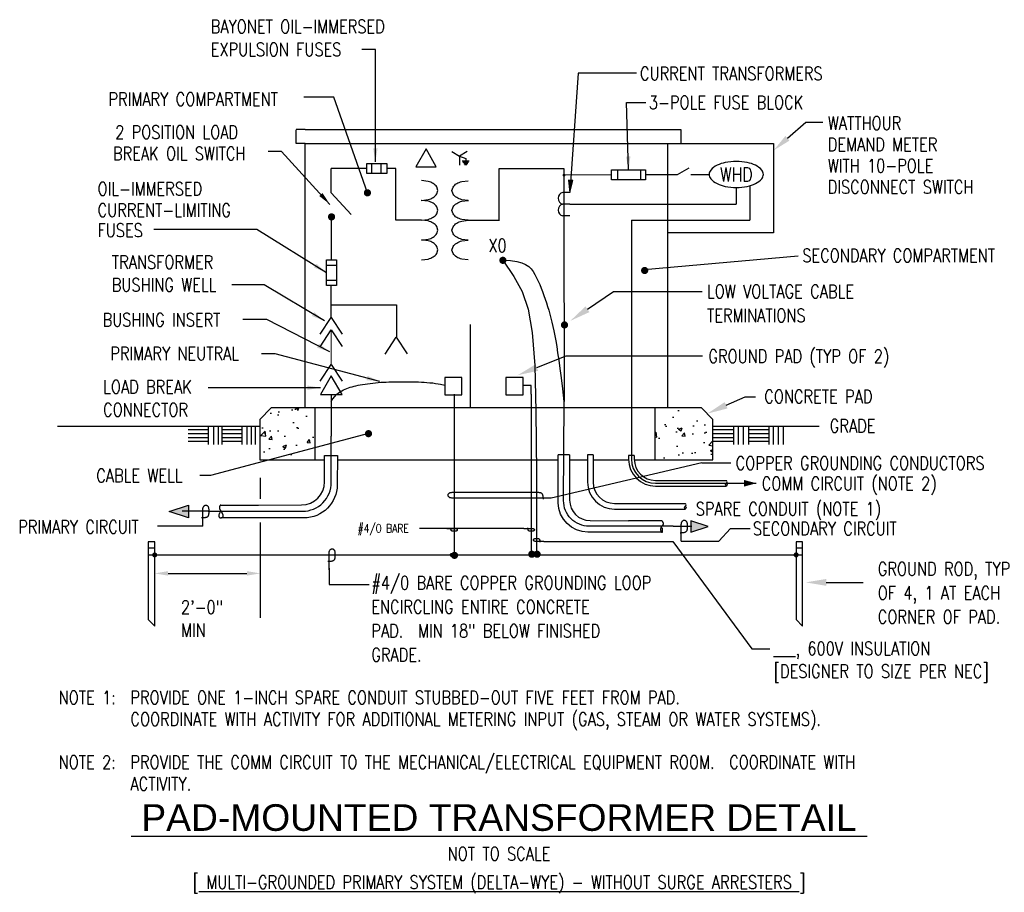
# Model space of a CAD drawing. Extents: x -0.66 to 8.58, y 0.04 to 8.23.
import ezdxf
from ezdxf.enums import TextEntityAlignment as Align

# ---------------------------------------------------------------- set-up
doc = ezdxf.new("R2010")
doc.units = 0
doc.header["$MEASUREMENT"] = 0
doc.layers.get('0').update_dxf_attribs({"color": 2, "linetype": 'CONTINUOUS'})
doc.layers.add('E-DETL', color=2, linetype='CONTINUOUS')
doc.layers.add('E-DETL-TEXT', color=3, linetype='CONTINUOUS')
doc.styles.add('ROMAND', font='swiss.ttf', dxfattribs={"width": 0.8})
doc.styles.add('ROMANS', font='romans.shx', dxfattribs={"width": 0.8})
doc.styles.get("Standard").update_dxf_attribs({"font": 'romans.shx', "width": 0.8, "height": 0.125})
doc.dimstyles.get("Standard").update_dxf_attribs({"dimtxt": 0.18, "dimasz": 0.18, "dimexe": 0.18, "dimexo": 0.0625, "dimgap": 0.09, "dimtad": 0, "dimtih": 1, "dimtoh": 1, "dimdec": 4, "dimzin": 0, "dimdsep": 46, "dimtxsty": 'Standard', "dimcen": 0.09, "dimadec": 0, "dimazin": 0, "dimtfac": 1, "dimtdec": 4, "dimtofl": 0, "dimtmove": 0, "dimatfit": 3, "dimfxl": 0, "dimtolj": 1, "dimtzin": 0, "dimarcsym": 0})

# ---------------------------------------------------------------- blocks, each defined once
blk = doc.blocks.new('TELEOUT')
blk.add_lwpolyline([(0, 0), (-0.1015, -0.1758), (0.1015, -0.1758)], close=True)
blk = doc.blocks.new('HOMERUN')
blk.add_solid([(0, 0), (0.1153, 0.031), (0.1153, -0.031)])
blk = doc.blocks.new('LOOP')
at = {"color": 0, "linetype": 'Continuous'}
blk.add_lwpolyline([(-1.119, 0), (-1.115, 0), (-0.947, 0), (-0.809, 0), (-0.694, 0), (-0.6, 0), (-0.523, 0), (-0.456, 0), (-0.397, 0), (-0.341, 0), (-0.288, 0), (-0.238, 0), (-0.189, 0), (-0.142, 0), (-0.097, 0), (-0.053, 0), (-0.01, 0), (0.033, 0), (0.074, 0), (0.114, -0.001), (0.153, -0.003), (0.19, -0.006), (0.226, -0.011), (0.259, -0.017), (0.289, -0.025), (0.317, -0.036), (0.343, -0.048), (0.365, -0.063), (0.386, -0.079), (0.403, -0.095), (0.419, -0.113), (0.432, -0.131), (0.442, -0.15), (0.45, -0.168), (0.456, -0.186), (0.46, -0.204), (0.461, -0.223), (0.46, -0.241), (0.456, -0.259), (0.45, -0.277), (0.442, -0.295), (0.432, -0.313), (0.419, -0.331), (0.404, -0.348), (0.387, -0.365), (0.367, -0.38), (0.345, -0.394), (0.32, -0.406), (0.293, -0.416), (0.264, -0.425), (0.232, -0.431), (0.198, -0.435), (0.162, -0.438), (0.124, -0.44), (0.086, -0.441), (0.045, -0.441), (0.004, -0.441), (-0.038, -0.441), (-0.08, -0.441), (-0.122, -0.44), (-0.163, -0.438), (-0.202, -0.435), (-0.24, -0.43), (-0.275, -0.424), (-0.307, -0.416), (-0.336, -0.405), (-0.362, -0.392), (-0.384, -0.377), (-0.404, -0.359), (-0.421, -0.339), (-0.436, -0.316), (-0.45, -0.292), (-0.461, -0.264), (-0.471, -0.235), (-0.48, -0.202), (-0.488, -0.166), (-0.494, -0.125), (-0.499, -0.08), (-0.502, -0.03), (-0.505, 0.027), (-0.505, 0.09)], dxfattribs=at)

msp = doc.modelspace()

# ---------------------------------------------------------------- hatches: boundary and pattern name
h = msp.add_hatch()
h.set_pattern_fill('AR-CONC', color=256, scale=0.05, style=0)
h.paths.add_polyline_path([(2.1105, 4.5861), (1.7012, 4.5861), (1.5932, 4.4781), (1.5932, 4.1001), (2.1105, 4.1001)])
h.paths.add_polyline_path([(5.8457, 4.4781), (5.7377, 4.5861), (5.3, 4.5861), (5.3, 4.1001), (5.8457, 4.1001)])

# ---------------------------------------------------------------- linework, layer by layer
at = {"layer": 'E-DETL'}
for p, q in [((2.0185, 7.0682), (6.4145, 7.0682)), ((6.4145, 7.0682), (6.4145, 6.2287)), ((3.3938, 6.9917), (3.4669, 6.9495)), ((3.54, 6.9917), (3.4669, 6.9495)), ((3.4669, 6.9495), (3.5251, 6.9282)), ((3.4669, 6.9495), (3.4669, 6.8651)), ((2.5973, 6.8802), (2.785, 6.8802)), ((2.5973, 6.7869), (2.5973, 6.8802)), ((2.6457, 6.7869), (2.6457, 6.8802)), ((2.7311, 6.7869), (2.7311, 6.8802)), ((2.785, 6.8802), (2.785, 6.7869)), ((3.493, 6.9045), (3.5572, 6.9045)), ((3.4997, 6.8932), (3.5506, 6.8932)), ((3.5064, 6.8819), (3.5439, 6.8819)), ((3.5131, 6.8705), (3.5372, 6.8705)), ((3.5251, 6.9282), (3.5251, 6.9045)), ((5.514, 6.7785), (5.6226, 6.8412)), ((2.2634, 6.6055), (2.2634, 6.8339)), ((2.785, 6.7869), (2.5973, 6.7869)), ((4.4477, 6.8339), (4.4477, 5.939)), ((4.8946, 6.7745), (4.4477, 6.7717)), ((4.9486, 6.8212), (4.9486, 6.7279)), ((5.1652, 6.8212), (5.1652, 6.7279)), ((6.0642, 6.6561), (6.0642, 6.4987)), ((6.191, 6.6718), (6.191, 6.3493)), ((2.4499, 6.4005), (2.2634, 6.6055)), ((4.5029, 6.6095), (4.4364, 6.6095)), ((4.5029, 6.4987), (4.4364, 6.4987)), ((4.5029, 6.4987), (6.0642, 6.4987)), ((4.5029, 6.3879), (4.4364, 6.3879)), ((2.2664, 5.9773), (2.2664, 6.3627)), ((3.1112, 6.3485), (2.869, 6.3485)), ((3.1726, 6.3409), (3.1112, 6.3485)), ((3.2645, 6.2554), (3.2543, 6.2883)), ((5.0804, 6.3493), (5.0804, 4.1059)), ((5.0804, 6.3493), (6.191, 6.3493)), ((3.2543, 6.2226), (3.2645, 6.2554)), ((6.4145, 6.2287), (5.4205, 6.2287)), ((3.1112, 6.1623), (3.1726, 6.1699)), ((2.2198, 5.734), (2.2198, 5.9773)), ((2.2198, 5.9773), (2.3131, 5.9773)), ((2.3131, 5.9234), (2.2198, 5.9234)), ((2.3131, 5.9773), (2.3131, 5.734)), ((4.4477, 5.939), (4.4485, 5.2088)), ((2.3131, 5.7824), (2.2198, 5.7824)), ((2.3131, 5.734), (2.2198, 5.734)), ((2.2639, 5.436), (2.2639, 5.586)), ((4.4485, 5.2088), (4.4485, 4.6854)), ((2.2615, 4.7126), (2.2615, 4.3209)), ((1.5932, 4.4781), (1.7012, 4.5861)), ((5.7377, 4.5861), (1.7012, 4.5861)), ((2.1105, 4.5861), (2.1105, 4.1001)), ((5.3, 4.5861), (5.3, 4.1001)), ((5.7377, 4.5861), (5.8457, 4.4781)), ((1.5932, 4.4781), (1.5932, 4.1001)), ((5.8457, 4.1001), (5.8457, 4.4781)), ((-0.3058, 4.4156), (1.5932, 4.4156)), ((5.8457, 4.4156), (6.8438, 4.4156)), ((1.5932, 4.1001), (2.2007, 4.1001)), ((2.3208, 4.1001), (4.3928, 4.1001)), ((4.5006, 4.1001), (4.6681, 4.1001)), ((4.7221, 4.1464), (4.6681, 4.1464)), ((4.6681, 4.1464), (4.6681, 3.8897)), ((4.7221, 4.1464), (4.7221, 3.8897)), ((4.7221, 4.1001), (5.0535, 4.1001)), ((5.0534, 4.1408), (5.0534, 4.1059)), ((5.1074, 4.1408), (5.0534, 4.1408)), ((5.1074, 4.1408), (5.1074, 4.1059)), ((5.1075, 4.1001), (5.8457, 4.1001)), ((5.3074, 3.9059), (5.9717, 3.9059)), ((5.3074, 3.8789), (6.2524, 3.8789)), ((5.3074, 3.8519), (5.9717, 3.8519)), ((4.9221, 3.6897), (5.5864, 3.6897)), ((4.9221, 3.6357), (5.5864, 3.6357)), ((0.546, 3.2732), (0.6068, 3.2732)), ((6.626, 3.2732), (6.6868, 3.2732)), ((0.546, 3.2066), (6.6868, 3.2066))]:
    msp.add_line(p, q, dxfattribs=at)
for points in [[(2.0185, 7.1984), (1.9358, 7.1984)], [(2.0185, 7.0682), (1.9358, 7.0682), (1.9358, 7.1973)], [(2.0185, 7.1984), (5.4205, 7.1984)], [(5.4205, 7.1984), (5.545, 7.1984), (5.545, 7.0672)], [(2.0185, 4.5861), (2.0185, 7.0682)], [(5.4205, 7.0682), (5.4205, 4.5861)], [(2.5973, 6.8339), (2.2634, 6.8339)], [(2.869, 6.3479), (2.869, 6.8339), (2.785, 6.8339)], [(3.841, 6.3473), (3.841, 6.8339), (4.4477, 6.8339)], [(5.2136, 6.7785), (5.514, 6.7785)], [(5.6394, 6.7785), (5.8102, 6.7785)], [(3.5495, 6.3473), (3.8413, 6.3473)], [(3.8745, 5.9717), (3.9786, 5.8207), (4.0568, 5.679), (4.1128, 5.514), (4.1504, 5.2934), (4.1731, 4.9848), (4.1848, 4.5557), (4.1891, 3.9738), (4.1898, 3.2066)], [(3.8745, 5.9717), (3.9461, 5.9691), (4.0044, 5.9615), (4.0511, 5.9494), (4.088, 5.9333), (4.1171, 5.9137), (4.1401, 5.8909), (4.1588, 5.8654), (4.1752, 5.8377), (4.1906, 5.8082), (4.2055, 5.7772), (4.2198, 5.7449), (4.2336, 5.7116), (4.2468, 5.6775), (4.2595, 5.6428), (4.2716, 5.6078), (4.2832, 5.5728), (4.2944, 5.5377), (4.3051, 5.5025), (4.3153, 5.4666), (4.3252, 5.4297), (4.3348, 5.3913), (4.344, 5.3511), (4.353, 5.3086), (4.3618, 5.2634), (4.3705, 5.215), (4.3792, 5.1617), (4.3883, 5.1021), (4.3979, 5.0342), (4.4083, 4.9564), (4.4198, 4.8671), (4.4325, 4.7645), (4.4468, 4.6469)], [(2.2639, 5.586), (2.2639, 5.734)], [(2.2639, 5.5525), (2.8745, 5.5525), (2.8745, 5.2484)], [(2.1604, 5.278), (2.264, 5.4362), (2.3657, 5.2799)], [(3.5682, 5.3703), (3.5682, 4.5927)], [(2.1604, 5.1611), (2.264, 5.3193), (2.3657, 5.1631)], [(2.7696, 5.0922), (2.8732, 5.2504), (2.9749, 5.0942)], [(2.1604, 4.8369), (2.264, 4.9951), (2.3657, 4.8388)], [(2.2615, 4.6469), (2.2795, 4.6728), (2.2969, 4.6943), (2.3139, 4.7121), (2.3304, 4.7266), (2.3467, 4.7384), (2.3627, 4.748), (2.3786, 4.756), (2.3944, 4.7629), (2.4103, 4.7692), (2.4263, 4.7749), (2.4427, 4.7803), (2.4597, 4.7853), (2.4773, 4.7899), (2.4958, 4.7943), (2.5152, 4.7984), (2.5359, 4.8024), (2.5578, 4.8063), (2.5809, 4.81), (2.6048, 4.8135), (2.6294, 4.8168), (2.6545, 4.8198), (2.6797, 4.8225), (2.705, 4.8249), (2.7301, 4.8268), (2.7547, 4.8283), (2.779, 4.8295), (2.8029, 4.8303), (2.8265, 4.8309), (2.8498, 4.8313), (2.873, 4.8316), (2.896, 4.8317), (2.9188, 4.8319), (2.9417, 4.832), (2.9646, 4.8321), (2.9876, 4.8322), (3.0109, 4.8321), (3.0346, 4.8318), (3.0588, 4.8313), (3.0837, 4.8305), (3.1092, 4.8293), (3.1355, 4.8277), (3.1622, 4.8257), (3.1891, 4.8232), (3.2156, 4.8203), (3.2415, 4.8169), (3.2663, 4.813), (3.2898, 4.8085), (3.3285, 4.7996)], [(3.4177, 4.7141), (3.4177, 3.2101)], [(4.141, 4.7141), (4.141, 4.7969), (4.0644, 4.7969)], [(4.141, 4.7141), (4.141, 3.2101)], [(4.4485, 4.6854), (4.4485, 4.6469)], [(1.1102, 4.3812), (0.9199, 4.3812)], [(1.1102, 4.4137), (1.1102, 4.244)], [(1.1583, 4.4137), (1.1583, 4.244)], [(1.2015, 4.4137), (1.2015, 4.244)], [(1.2355, 4.4137), (1.2355, 4.244)], [(1.4258, 4.3812), (1.2355, 4.3812)], [(1.4258, 4.4137), (1.4258, 4.244)], [(1.4722, 4.4137), (1.4722, 4.244)], [(1.5118, 4.4137), (1.5118, 4.244)], [(1.5493, 4.4137), (1.5493, 4.244)], [(6.0399, 4.3812), (5.8496, 4.3812)], [(6.0399, 4.4137), (6.0399, 4.244)], [(6.081, 4.4137), (6.081, 4.244)], [(6.1277, 4.4137), (6.1277, 4.244)], [(6.1794, 4.4137), (6.1794, 4.244)], [(6.3697, 4.3812), (6.1794, 4.3812)], [(6.3697, 4.4137), (6.3697, 4.244)], [(6.4107, 4.4137), (6.4107, 4.244)], [(6.4575, 4.4137), (6.4575, 4.244)], [(6.5038, 4.4137), (6.5038, 4.244)], [(1.1102, 4.3417), (0.9199, 4.3417)], [(1.1102, 4.3045), (0.9199, 4.3045)], [(1.1102, 4.2696), (0.9199, 4.2696)], [(1.4258, 4.3417), (1.2355, 4.3417)], [(1.4258, 4.3045), (1.2355, 4.3045)], [(1.4258, 4.2696), (1.2355, 4.2696)], [(6.0399, 4.3417), (5.8496, 4.3417)], [(6.0399, 4.3045), (5.8496, 4.3045)], [(6.0399, 4.2696), (5.8496, 4.2696)], [(6.3697, 4.3417), (6.1794, 4.3417)], [(6.3697, 4.3045), (6.1794, 4.3045)], [(6.3697, 4.2696), (6.1794, 4.2696)], [(4.5006, 4.1464), (4.3926, 4.1464)], [(1.1088, 3.6164), (0.8644, 3.6164)], [(1.2287, 3.6749), (1.2254, 3.6737), (1.2226, 3.6721), (1.2203, 3.6701), (1.2184, 3.6678), (1.2169, 3.6654), (1.2157, 3.6628), (1.2149, 3.6602), (1.2143, 3.6576), (1.2138, 3.6552), (1.2136, 3.653), (1.2135, 3.6508), (1.2136, 3.6488), (1.2138, 3.6468), (1.2142, 3.6448), (1.2148, 3.6429), (1.2155, 3.6409), (1.2163, 3.6389), (1.2172, 3.6369), (1.2183, 3.6348), (1.2194, 3.6326), (1.2207, 3.6304), (1.2221, 3.628), (1.2236, 3.6256), (1.2251, 3.623), (1.2268, 3.6203), (1.2285, 3.6175), (1.2302, 3.6147), (1.2319, 3.6118), (1.2337, 3.6089), (1.2353, 3.6061), (1.237, 3.6033), (1.2385, 3.6007), (1.24, 3.5981), (1.2413, 3.5957), (1.2425, 3.5933), (1.2436, 3.591), (1.2446, 3.5887), (1.2455, 3.5865), (1.2462, 3.5842), (1.2468, 3.5819), (1.2473, 3.5795), (1.2476, 3.5771), (1.2478, 3.5747), (1.2477, 3.5722), (1.2475, 3.5699), (1.247, 3.5676), (1.2463, 3.5654), (1.2454, 3.5634), (1.2442, 3.5615), (1.2428, 3.5597), (1.2412, 3.5582), (1.2394, 3.5568), (1.2376, 3.5555), (1.2357, 3.5545), (1.2338, 3.5536), (1.2319, 3.5528), (1.2301, 3.5523), (1.2284, 3.5519), (1.2268, 3.5516), (1.2252, 3.5516), (1.2237, 3.5518), (1.2223, 3.5521), (1.2209, 3.5527), (1.2196, 3.5535), (1.2184, 3.5546), (1.2172, 3.5558), (1.216, 3.5574), (1.215, 3.5592), (1.214, 3.5613), (1.2132, 3.5637), (1.2125, 3.5665), (1.2119, 3.5696), (1.2114, 3.5731), (1.2113, 3.577), (1.2116, 3.5816), (1.2126, 3.5869), (1.2143, 3.5931), (1.2171, 3.6003), (1.2209, 3.6085), (1.2261, 3.618)], [(1.2287, 3.6749), (1.5808, 3.6749)], [(5.368, 3.5271), (5.0516, 3.5271)], [(5.3646, 3.5271), (5.3707, 3.5208), (5.373, 3.5177), (5.3747, 3.5145), (5.376, 3.5111), (5.3769, 3.5078), (5.3774, 3.5045), (5.3777, 3.5014), (5.3777, 3.4984), (5.3774, 3.4957), (5.377, 3.4933), (5.3765, 3.4911), (5.3757, 3.4891), (5.3749, 3.4872), (5.3739, 3.4856), (5.3728, 3.484), (5.3717, 3.4826), (5.3704, 3.4813), (5.3692, 3.48), (5.3679, 3.4788), (5.3667, 3.4776), (5.3654, 3.4765), (5.3642, 3.4753), (5.3631, 3.4742), (5.362, 3.473), (5.3611, 3.4717), (5.3602, 3.4704), (5.3594, 3.469), (5.3587, 3.4676), (5.3581, 3.4661), (5.3575, 3.4645), (5.357, 3.4629), (5.3565, 3.4612), (5.356, 3.4594), (5.3556, 3.4576), (5.3552, 3.4557), (5.3549, 3.4539), (5.3546, 3.452), (5.3543, 3.4501), (5.3541, 3.4483), (5.354, 3.4465), (5.3539, 3.4448), (5.3539, 3.4432), (5.3539, 3.4416), (5.354, 3.44), (5.3543, 3.4384), (5.3546, 3.4368), (5.355, 3.4351), (5.3555, 3.4334), (5.3562, 3.4317), (5.357, 3.4299), (5.3578, 3.4281), (5.3587, 3.4263), (5.3598, 3.4247), (5.3608, 3.4232), (5.362, 3.4218), (5.3631, 3.4207), (5.3643, 3.4198), (5.3655, 3.4192), (5.3667, 3.4188), (5.3678, 3.4186), (5.3689, 3.4186), (5.3699, 3.4189), (5.3708, 3.4194), (5.3715, 3.4201), (5.3721, 3.421), (5.3725, 3.4221), (5.3728, 3.4234), (5.373, 3.4248), (5.3732, 3.4264), (5.3733, 3.4281), (5.3733, 3.43), (5.3734, 3.4321), (5.3735, 3.4342), (5.3735, 3.4365), (5.3736, 3.4388), (5.3735, 3.4411), (5.3735, 3.4435), (5.3733, 3.4458), (5.373, 3.448), (5.3726, 3.4501), (5.372, 3.4521), (5.3712, 3.4541), (5.3701, 3.4561), (5.3685, 3.4582), (5.3665, 3.4606), (5.3638, 3.4633), (5.3604, 3.4665), (5.3562, 3.4701)], [(5.4712, 3.4752), (5.6489, 3.4752)]]:
    msp.add_lwpolyline(points, dxfattribs=at)
for points in [[(3.1529, 7.0172), (3.0563, 6.8498), (3.2495, 6.8498)], [(5.2136, 6.8212), (5.2136, 6.7279), (4.8946, 6.7279), (4.8946, 6.8212)], [(3.49, 4.7102), (3.49, 4.8717), (3.3285, 4.8717), (3.3285, 4.7102)], [(4.0633, 4.7102), (4.0633, 4.8717), (3.9018, 4.8717), (3.9018, 4.7102)], [(0.7427, 3.6141), (0.925, 3.6749), (0.925, 3.5534)], [(5.8, 3.4731), (5.638, 3.5271), (5.638, 3.4191)], [(0.546, 3.2673), (0.546, 2.5991), (0.6068, 2.5383), (0.6068, 3.3281), (0.546, 3.3281)], [(6.626, 3.2673), (6.626, 2.5991), (6.6868, 2.5383), (6.6868, 3.3281), (6.626, 3.3281)]]:
    msp.add_lwpolyline(points, close=True, dxfattribs=at)
msp.add_lwpolyline([(5.8094, 6.7779, 0.180358), (5.8247, 6.7371, 0.103096), (5.8841, 6.6918, 0.062716), (5.961, 6.6662, 0.048932), (6.0642, 6.6561, 0.048932), (6.1674, 6.6662, 0.062716), (6.2444, 6.6918, 0.103096), (6.3037, 6.7371, 0.180358), (6.319, 6.7779, 0.180358), (6.3037, 6.8188, 0.103096), (6.2444, 6.8641, 0.062716), (6.1674, 6.8896, 0.048932), (6.0642, 6.8998, 0.048932), (5.961, 6.8896, 0.062716), (5.8841, 6.8641, 0.103096), (5.8247, 6.8188, 0.180358)], format="xyb", close=True, dxfattribs=at)
for points, const_width in [([(4.441, 6.7717, 1), (4.4545, 6.7717, 1)], 0.0135), ([(2.2495, 6.3796, 1), (2.2833, 6.3796, 1)], 0.0338), ([(3.8577, 5.9717, 1), (3.8914, 5.9717, 1)], 0.0338), ([(4.4358, 5.3652, 1), (4.4695, 5.3652, 1)], 0.0338), ([(3.4036, 3.2021, 1), (3.4373, 3.2021, 1)], 0.0338), ([(4.129, 3.2131, 1), (4.1628, 3.2131, 1)], 0.0338), ([(4.1786, 3.2131, 1), (4.2124, 3.2131, 1)], 0.0338), ([(0.5949, 3.2066, 1), (0.6186, 3.2066, 1)], 0.0236), ([(6.6142, 3.2066, 1), (6.6378, 3.2066, 1)], 0.0236)]:
    msp.add_lwpolyline(points, format="xyb", close=True, dxfattribs=dict(at, const_width=const_width))
for points in [[(3.2645, 6.6275), (3.2543, 6.6604, 0.107019), (3.2196, 6.6933, 0.074991), (3.1726, 6.713), (3.1112, 6.7206)], [(3.3963, 6.6263), (3.4064, 6.6592, -0.107019), (3.4412, 6.6922, -0.074991), (3.4882, 6.7118), (3.5495, 6.7194)], [(3.1112, 6.5344), (3.1112, 6.5344), (3.1726, 6.542, 0.074991), (3.2196, 6.5617, 0.107019), (3.2543, 6.5946), (3.2645, 6.6275)], [(3.5496, 6.5332), (3.5495, 6.5332), (3.4882, 6.5408, -0.074991), (3.4412, 6.5605, -0.107019), (3.4064, 6.5935), (3.3963, 6.6263)], [(3.2645, 6.4416), (3.2543, 6.4745, 0.107019), (3.2196, 6.5074, 0.074991), (3.1726, 6.5271), (3.1112, 6.5347), (3.1079, 6.5343, 0.074991)], [(3.3963, 6.4404), (3.4064, 6.4733, -0.107019), (3.4412, 6.5063, -0.074991), (3.4882, 6.5259), (3.5495, 6.5335), (3.5529, 6.5331, -0.074991)], [(3.1112, 6.3485), (3.1726, 6.3561, 0.074991), (3.2196, 6.3758, 0.107019), (3.2543, 6.4088), (3.2645, 6.4416)], [(3.5495, 6.3473), (3.4882, 6.3549, -0.074991), (3.4412, 6.3746, -0.107019), (3.4064, 6.4076), (3.3963, 6.4404)], [(3.3963, 6.2542), (3.4064, 6.2871, -0.107019), (3.4412, 6.3201, -0.074991), (3.4882, 6.3397), (3.5495, 6.3473)], [(3.5495, 6.1611), (3.4882, 6.1687, -0.074991), (3.4412, 6.1884, -0.107019), (3.4064, 6.2214), (3.3963, 6.2542)], [(3.2645, 6.0695), (3.2543, 6.1024, 0.107019), (3.2196, 6.1354, 0.074991), (3.1726, 6.155), (3.1112, 6.1626)], [(3.3963, 6.0684), (3.4064, 6.1012, -0.107019), (3.4412, 6.1342, -0.074991), (3.4882, 6.1539), (3.5495, 6.1615)], [(3.1112, 5.9764), (3.1726, 5.984, 0.074991), (3.2196, 6.0037, 0.107019), (3.2543, 6.0367), (3.2645, 6.0695)], [(3.5495, 5.9753), (3.4882, 5.9829, -0.074991), (3.4412, 6.0025, -0.107019), (3.4064, 6.0355), (3.3963, 6.0684)], [(5.4712, 3.4752), (4.684, 3.4752, -0.416146), (4.444, 3.7167), (4.4485, 4.6469)], [(1.1088, 3.6164), (1.9943, 3.6164, 0.416146), (2.2643, 3.8882), (2.2615, 4.3209)], [(1.5808, 3.6749), (1.9854, 3.6762, 0.413271), (2.2007, 3.8922), (2.2007, 4.1408), (2.3209, 4.1408), (2.3202, 3.8658, -0.413462), (2.007, 3.5534), (1.2287, 3.5534)], [(5.3646, 3.4191), (4.6728, 3.4191, -0.413462), (4.3944, 3.6968), (4.3926, 4.1464)], [(4.5006, 4.1464), (4.5006, 3.7203, 0.413271), (4.692, 3.5283), (5.0516, 3.5271)], [(5.9717, 3.8789, -0.577089), (5.9717, 3.8519, -0.577089), (5.9717, 3.8789, 0.577089), (5.9717, 3.9059, 0.577089)], [(5.5864, 3.6627, -0.577089), (5.5864, 3.6357, -0.577089), (5.5864, 3.6627, 0.577089), (5.5864, 3.6897, 0.577089)]]:
    msp.add_lwpolyline(points, format="xyb", dxfattribs=at)
at = {"layer": 'E-DETL', "const_width": 0.01}
msp.add_lwpolyline([(2.2639, 4.9949), (2.2639, 5.3192)], dxfattribs=at)
at = {"layer": 'E-DETL'}
for centre in [(3.3973, 3.2066), (4.1359, 3.2066)]:
    msp.add_circle(centre, 0.0169, dxfattribs=at)
for centre, radius, start, end in [((4.4489, 6.5541), 0.0568, 102.68038, 257.31962), ((4.4489, 6.4433), 0.0568, 102.68038, 257.31962), ((3.1309, 6.1752), 0.1708, 58.72096, 75.87545), ((3.1608, 6.2245), 0.1132, 34.28708, 58.72096), ((3.1608, 6.2863), 0.1132, 301.27904, 325.71292), ((3.1309, 6.3356), 0.1708, 284.12455, 301.27904), ((5.3074, 4.1059), 0.254, 180, 270), ((5.3074, 4.1059), 0.227, 180, 270), ((5.3074, 4.1059), 0.2, 180, 270), ((4.9221, 3.8897), 0.254, 180, 270), ((4.9221, 3.8897), 0.2, 180, 270)]:
    msp.add_arc(centre, radius, start, end, dxfattribs=at)
for points in [[(0.925, 3.5534), (0.925, 3.6749), (0.7427, 3.6141)], [(5.638, 3.4191), (5.638, 3.5271), (5.8, 3.4731)]]:
    msp.add_solid(points, dxfattribs=at)
at = {"layer": 'E-DETL-TEXT'}
for p, q in [((4.5799, 7.7283), (4.5029, 6.6095)), ((6.5447, 7.117), (6.717, 7.2673)), ((6.717, 7.2673), (6.8757, 7.2673)), ((4.6681, 5.5122), (4.9125, 5.6776)), ((4.9125, 5.6776), (5.7444, 5.6776)), ((4.193, 4.965), (4.4693, 5.075)), ((4.4693, 5.075), (5.2777, 5.075)), ((5.1866, 5.0755), (5.7482, 5.0755)), ((5.9694, 4.611), (6.1483, 4.6905)), ((6.1483, 4.6905), (6.2454, 4.6905)), ((5.7403, 4.0723), (4.328, 3.7393)), ((5.7403, 4.0723), (6.0135, 4.0723)), ((1.0588, 3.4765), (0.634, 3.4765)), ((4.0713, 3.4558), (3.0907, 3.4558)), ((5.901, 3.3353), (6.0088, 3.4556)), ((6.0088, 3.4556), (6.1963, 3.4556)), ((4.2596, 3.3331), (5.4678, 3.3331)), ((5.4678, 3.3331), (6.2093, 2.3242)), ((5.5485, 3.3353), (5.901, 3.3353)), ((2.2434, 3.0816), (2.2434, 2.9299)), ((0.7318, 3.0331), (1.473, 3.0331)), ((2.2434, 2.9299), (2.6207, 2.9299)), ((6.9096, 2.9486), (7.2558, 2.9486)), ((6.2093, 2.3242), (6.3785, 2.3242))]:
    msp.add_line(p, q, dxfattribs=at)
for points in [[(5.1295, 7.7283), (4.5799, 7.7283)], [(2.6037, 6.6053), (2.2884, 7.5038), (2.0071, 7.5038)], [(4.5029, 6.6095), (4.5294, 6.7222), (4.4889, 6.7239), (4.5029, 6.6095)], [(5.1997, 5.8842), (6.6445, 6.0144)], [(2.6132, 4.3448), (1.1317, 3.951), (1.0305, 3.951)], [(1.598, 3.9314), (1.598, 3.7315)], [(4.328, 3.7393), (4.3276, 3.7393), (4.3066, 3.7393), (4.2892, 3.7393), (4.2749, 3.7393), (4.2632, 3.7393), (4.2534, 3.7393), (4.2452, 3.7393), (4.2378, 3.7393), (4.2308, 3.7393), (4.2242, 3.7393), (4.2179, 3.7393), (4.2118, 3.7393), (4.2059, 3.7393), (4.2002, 3.7393), (4.1947, 3.7393), (4.1893, 3.7393), (3.4136, 3.7393), (3.4084, 3.7394), (3.4034, 3.7395), (3.3985, 3.7397), (3.3939, 3.7401), (3.3895, 3.7407), (3.3853, 3.7414), (3.3815, 3.7425), (3.378, 3.7438), (3.3748, 3.7454), (3.372, 3.7472), (3.3695, 3.7492), (3.3672, 3.7513), (3.3653, 3.7535), (3.3637, 3.7558), (3.3624, 3.7581), (3.3614, 3.7604), (3.3607, 3.7626), (3.3602, 3.7649), (3.3601, 3.7672), (3.3602, 3.7694), (3.3606, 3.7717), (3.3614, 3.7739), (3.3624, 3.7762), (3.3637, 3.7784), (3.3652, 3.7807), (3.3671, 3.7828), (3.3693, 3.7849), (3.3718, 3.7868), (3.3746, 3.7886), (3.3776, 3.7901), (3.381, 3.7914), (3.3847, 3.7924), (3.3887, 3.7932), (3.393, 3.7937), (3.3974, 3.7941), (3.4021, 3.7943), (3.407, 3.7944), (3.412, 3.7945), (4.1876, 3.7945), (4.1928, 3.7945), (4.1981, 3.7944), (4.2033, 3.7943), (4.2085, 3.7941), (4.2134, 3.7937), (4.2181, 3.7931), (4.2225, 3.7924), (4.2265, 3.7913), (4.2301, 3.79), (4.2333, 3.7884), (4.2361, 3.7864), (4.2386, 3.7842), (4.2408, 3.7817), (4.2427, 3.7789), (4.2443, 3.7758), (4.2458, 3.7724), (4.2471, 3.7687), (4.2482, 3.7646), (4.2491, 3.7601), (4.2499, 3.755), (4.2505, 3.7494), (4.2509, 3.7431), (4.2512, 3.736), (4.2513, 3.7282)], [(1.598, 3.5106), (1.598, 2.6169)]]:
    msp.add_lwpolyline(points, dxfattribs=at)
at = {"layer": 'E-DETL-TEXT', "const_width": 0.0338}
for points in [[(2.5868, 6.6053, 1), (2.6206, 6.6053, 1)], [(5.1878, 5.8757, 1), (5.2216, 5.8757, 1)], [(2.5963, 4.3448, 1), (2.6301, 4.3448, 1)]]:
    msp.add_lwpolyline(points, format="xyb", close=True, dxfattribs=at)
at = {"layer": 'E-DETL-TEXT'}
for points in [[(6.5636, 7.0953), (6.5258, 7.1387), (6.4145, 7.0034)], [(4.4889, 6.7239), (4.5294, 6.7222), (4.5029, 6.6095)], [(4.6862, 5.4854), (4.6499, 5.5391), (4.507, 5.4033)], [(4.205, 4.9349), (4.181, 4.9951), (4.0124, 4.8931)], [(5.9825, 4.5814), (5.9562, 4.6406), (5.7917, 4.5321)], [(0.7318, 3.0539), (0.7318, 3.0123), (0.6068, 3.0331)], [(1.473, 3.0539), (1.473, 3.0123), (1.598, 3.0331)], [(6.9096, 2.9162), (6.9096, 2.981), (6.7152, 2.9486)]]:
    msp.add_solid(points, dxfattribs=at)

# ---------------------------------------------------------------- block references
at = {"layer": 'E-DETL'}
msp.add_blockref('TELEOUT', (2.2639, 4.8886), dxfattribs=at)
at = {"layer": 'E-DETL', "rotation": 180}
msp.add_blockref('HOMERUN', (6.2524, 3.8789), dxfattribs=at)
at = {"layer": 'E-DETL-TEXT'}
for p, xscale, yscale, zscale, rotation in [((1.0588, 3.6164), 0.125, 0.125, 0.125, 90), ((5.5485, 3.4752), 0.125, 0.125, 0.125, 90), ((4.1897, 3.3331), 0.0625, 0.0625, 0.06249999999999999, 180), ((2.2434, 3.2066), 0.125, 0.125, 0.125, 90)]:
    msp.add_blockref('LOOP', p, dxfattribs=dict(at, xscale=xscale, yscale=yscale, zscale=zscale, rotation=rotation))
at = {"layer": 'E-DETL-TEXT', "xscale": 0.0625, "yscale": 0.0625, "zscale": 0.06249999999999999}
for p in [(3.4177, 3.4558), (4.141, 3.4558)]:
    msp.add_blockref('LOOP', p, dxfattribs=at)

# ---------------------------------------------------------------- texts
at = {"layer": 'E-DETL', "style": 'ROMANS', "width": 0.8}
msp.add_text('WHD', height=0.13292, dxfattribs=at).set_placement((6.0642, 6.7779), align=Align.MIDDLE)
at = {"layer": 'E-DETL-TEXT', "style": 'ROMANS', "width": 0.8}
for s, height, p in [('BAYONET OIL-IMMERSED', 0.125, (1.1328, 8.1033)), ('EXPULSION FUSES', 0.125, (1.1328, 7.889)), ('CURRENT TRANSFORMERS', 0.125, (5.1605, 7.6627)), ('PRIMARY COMPARTMENT', 0.125, (0.1732, 7.422)), ('3-POLE FUSE BLOCK', 0.125, (5.2443, 7.3917)), ('WATTHOUR', 0.125, (6.9231, 7.1976)), ('2 POSITION LOAD ', 0.125, (0.2361, 7.112)), ('DEMAND METER', 0.125, (6.9231, 6.9976)), ('BREAK OIL SWITCH', 0.125, (0.2158, 6.912)), ('WITH 10-POLE', 0.125, (6.9231, 6.7976)), ('OIL-IMMERSED', 0.125, (0.0708, 6.5806)), ('DISCONNECT SWITCH', 0.125, (6.9231, 6.5976)), ('CURRENT-LIMITING', 0.125, (0.0708, 6.3806)), ('FUSES', 0.125, (0.0708, 6.1909)), ('X0', 0.125, (3.7382, 6.047)), ('TRANSFORMER', 0.125, (0.2045, 5.8931)), ('SECONDARY COMPARTMENT', 0.125, (6.6847, 5.9546)), ('BUSHING WELL', 0.125, (0.2045, 5.6788)), ('LOW VOLTAGE CABLE', 0.125, (5.7892, 5.6173)), ('BUSHING INSERT', 0.125, (0.118, 5.3519)), ('TERMINATIONS', 0.125, (5.7892, 5.3923)), ('PRIMARY NEUTRAL', 0.125, (0.1904, 5.0344)), ('GROUND PAD (TYP OF 2)', 0.125, (5.8031, 5.0083)), ('LOAD BREAK ', 0.125, (0.1229, 4.7213)), ('CONCRETE PAD', 0.125, (6.3268, 4.6308)), ('CONNECTOR', 0.125, (0.1229, 4.5071)), ('GRADE', 0.125, (6.9415, 4.3559)), ('COPPER GROUNDING CONDUCTORS', 0.125, (6.0583, 4.0057)), ('CABLE WELL', 0.125, (0.0584, 3.888)), ('COMM CIRCUIT (NOTE 2)', 0.125, (6.3033, 3.8133)), ('SPARE CONDUIT (NOTE 1)', 0.125, (5.6841, 3.576)), ('PRIMARY CIRCUIT', 0.125, (-0.6738, 3.4073)), ('SECONDARY CIRCUIT', 0.125, (6.22, 3.3907)), ('#4/0 BARE', 0.07874, (2.5115, 3.417)), ('GROUND ROD, TYP', 0.125, (7.3924, 3.012)), ('#4/0 BARE COPPER GROUNDING LOOP', 0.125, (2.64, 2.8819)), ('OF 4, 1 AT EACH', 0.125, (7.3924, 2.787)), ('2\'-0"', 0.125, (0.8533, 2.6529)), ('ENCIRCLING ENTIRE CONCRETE ', 0.125, (2.64, 2.6569)), ('CORNER OF PAD.', 0.125, (7.3924, 2.562)), ('MIN', 0.125, (0.8533, 2.4386)), ('PAD.  MIN 18" BELOW FINISHED', 0.125, (2.64, 2.4319)), ('GRADE.', 0.125, (2.64, 2.2069)), ('___, 600V INSULATION', 0.125, (6.4149, 2.2657)), ('[DESIGNER TO SIZE PER NEC]', 0.125, (6.4149, 2.0514))]:
    msp.add_text(s, height=height, dxfattribs=at).set_placement(p)
at = {"layer": 'E-DETL-TEXT', "width": 0.8}
for s, p in [('NOTE 1:  ', (0.3791, 1.8049)), ('NOTE 2:  ', (0.3791, 1.1978))]:
    msp.add_text(s, height=0.125, dxfattribs=at).set_placement(p, align=Align.RIGHT)
for s, p in [('PROVIDE ONE 1-INCH SPARE CONDUIT STUBBED-OUT FIVE FEET FROM PAD.', (0.3791, 1.8049)), ('COORDINATE WITH ACTIVITY FOR ADDITIONAL METERING INPUT (GAS, STEAM OR WATER SYSTEMS).', (0.3791, 1.6025)), ('PROVIDE THE COMM CIRCUIT TO THE MECHANICAL/ELECTRICAL EQUIPMENT ROOM.  COORDINATE WITH', (0.3791, 1.1978)), ('ACTIVITY.', (0.3791, 0.9954))]:
    msp.add_text(s, height=0.125, dxfattribs=at).set_placement(p)
at = {"layer": 'E-DETL-TEXT', "color": 5, "style": 'ROMAND'}
msp.add_text('%%u PAD-MOUNTED TRANSFORMER DETAIL ', height=0.25, dxfattribs=at).set_placement((3.8381, 0.6163), align=Align.CENTER)
at = {"layer": 'E-DETL-TEXT', "style": 'ROMANS', "width": 0.8}
for s, p in [('NOT TO SCALE', (3.8381, 0.3392)), ('[%%u MULTI-GROUNDED PRIMARY SYSTEM (DELTA-WYE) - WITHOUT SURGE ARRESTERS %%U]', (3.8381, 0.0728))]:
    msp.add_text(s, height=0.125, dxfattribs=at).set_placement(p, align=Align.CENTER)

# ---------------------------------------------------------------- leaders
at = {"layer": 'E-DETL-TEXT'}
for points in [[(2.678, 6.8974), (2.678, 7.9513), (2.5512, 7.9513)], [(5.0541, 6.8212), (5.0358, 7.4545), (5.2152, 7.4545)], [(2.251, 6.497), (1.7978, 6.9919), (1.672, 6.9919)], [(2.2198, 5.8557), (1.5652, 6.2605), (0.5992, 6.2605)], [(2.2006, 5.4025), (1.6342, 5.7421), (1.3321, 5.7421)], [(2.251, 5.1132), (1.6594, 5.4151), (1.4328, 5.4151)], [(2.7207, 4.8346), (1.7359, 5.0953), (1.6097, 5.0953)], [(2.1631, 4.7759), (1.1087, 4.7759)]]:
    msp.add_leader(points, dimstyle='Standard', override={"dimasz": 0.125}, dxfattribs=at)

doc.saveas('drawing.dxf')
